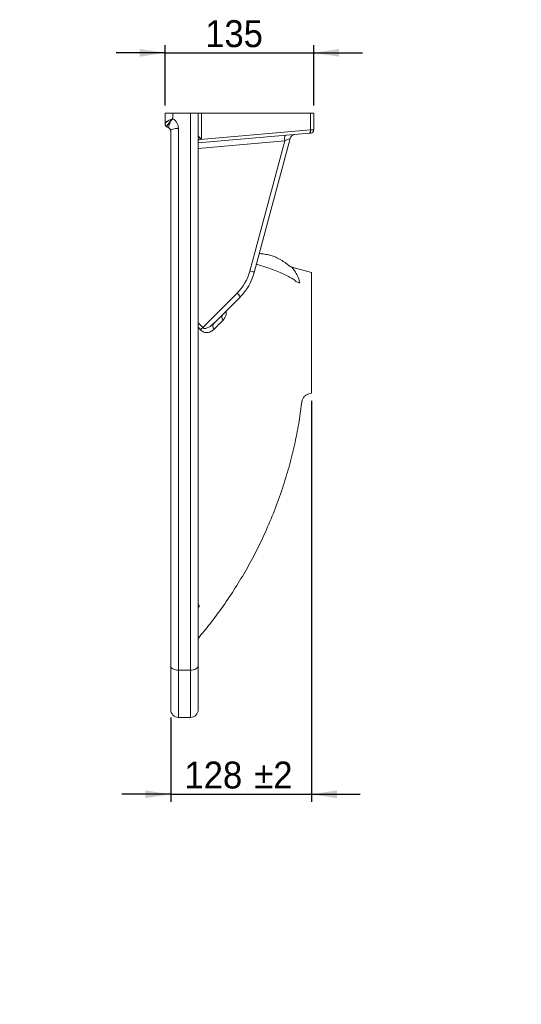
# Model space of a CAD drawing. Header units: millimetres. Extents: x 0 to 415, y 0 to 292.
# Tile 9 of 14: x 157 to 222, y 65 to 193. Entities that reach past the tile are written whole.
import ezdxf

# ---------------------------------------------------------------- set-up
doc = ezdxf.new("R2010")
doc.units = ezdxf.units.MM
doc.layers.add('FORMAT', color=179, linetype='Continuous')
doc.layers.add('SLD-0', color=179, linetype='Continuous')
doc.styles.add('SLDTEXTSTYLE0', font='TXT', dxfattribs={"width": 0.75})
doc.styles.add('SLDTEXTSTYLE1', font='TXT', dxfattribs={"width": 0.96})
doc.dimstyles.new('SLDDIMSTYLE0', dxfattribs={"dimtxt": 3.5, "dimasz": 3.302, "dimexe": 0, "dimexo": 0.0625, "dimgap": 0.875, "dimtad": 1, "dimdec": 0, "dimlfac": 7, "dimrnd": 1e-09, "dimzin": 12, "dimdsep": 46, "dimtxsty": 'SLDTEXTSTYLE0', "dimblk1": 'NONE', "dimblk2": 'NONE', "dimsah": 1, "dimcen": 0, "dimadec": 0, "dimazin": 3, "dimtfac": 1, "dimtdec": 0, "dimtmove": 0, "dimatfit": 3, "dimldrblk": 'NONE', "dimfxl": 0, "dimfrac": 2, "dimtolj": 1, "dimtzin": 12, "dimarcsym": 0})
doc.dimstyles.new('SLDDIMSTYLE3', dxfattribs={"dimtxt": 3.5, "dimasz": 3.302, "dimexe": 0, "dimexo": 0.0625, "dimgap": 0.875, "dimtad": 1, "dimdec": 0, "dimlfac": 7, "dimrnd": 1e-09, "dimzin": 12, "dimdsep": 46, "dimtxsty": 'SLDTEXTSTYLE0', "dimblk1": 'NONE', "dimblk2": 'NONE', "dimsah": 1, "dimcen": 0.09, "dimadec": 0, "dimazin": 3, "dimtfac": 1, "dimtdec": 0, "dimtofl": 0, "dimtmove": 0, "dimatfit": 3, "dimldrblk": 'NONE', "dimfxl": 0, "dimfrac": 2, "dimtolj": 1, "dimtzin": 12, "dimarcsym": 0})
doc.dimstyles.new('SLDDIMSTYLE4', dxfattribs={"dimtxt": 3.5, "dimasz": 3.302, "dimexe": 0, "dimexo": 0.0625, "dimgap": 0.875, "dimtad": 1, "dimdec": 0, "dimlfac": 7, "dimrnd": 1e-09, "dimzin": 12, "dimdsep": 46, "dimtxsty": 'SLDTEXTSTYLE0', "dimblk1": 'NONE', "dimblk2": 'NONE', "dimsah": 1, "dimcen": 0.09, "dimadec": 0, "dimazin": 3, "dimtol": 1, "dimtp": 2, "dimtm": 2, "dimtfac": 1, "dimtdec": 0, "dimtofl": 0, "dimtmove": 0, "dimatfit": 3, "dimldrblk": 'NONE', "dimfxl": 0, "dimfrac": 2, "dimtolj": 1, "dimarcsym": 0})

# ---------------------------------------------------------------- blocks, each defined once
blk = doc.blocks.new('_D')
at = {"layer": 'FORMAT', "color": 179}
for q in [(280.41, 156.7), (266.64, 132.85)]:
    blk.add_line((275.05, 147.42), q, dxfattribs=at)
blk.add_solid([(275.05, 147.42), (272.96, 144.81), (273.84, 144.3)], dxfattribs=at)
at = {"layer": 'FORMAT', "color": 179, "char_height": 3.5, "attachment_point": 1, "rotation": 60, "style": 'SLDTEXTSTYLE1'}
for s, insert in [('75', (265.59, 139.55)), ('%%c', (262.12, 133.44))]:
    blk.add_mtext(s, dxfattribs=dict(at, insert=insert))
blk = doc.blocks.new('_None')
blk = doc.blocks.new('_D_3')
at = {"layer": 'FORMAT', "color": 179}
for q in [(276.09, 154.9), (288.82, 132.85)]:
    blk.add_line((279.38, 149.21), q, dxfattribs=at)
blk.add_solid([(279.38, 149.21), (280.59, 146.1), (281.47, 146.61)], dxfattribs=at)
at = {"layer": 'FORMAT', "color": 179, "char_height": 3.5, "attachment_point": 1, "rotation": 300, "style": 'SLDTEXTSTYLE1'}
for s, insert in [('%%c', (286.37, 145.52)), ('46', (289.93, 139.46))]:
    blk.add_mtext(s, dxfattribs=dict(at, insert=insert))
blk = doc.blocks.new('_D_6')
at = {"layer": 'FORMAT', "color": 179}
for p, q in [((194.94, 143.2), (194.94, 91.06)), ((176.66, 102.06), (176.66, 91.06)), ((176.66, 92.06), (170.31, 92.06)), ((176.66, 92.06), (194.94, 92.06)), ((194.94, 92.06), (201.29, 92.06))]:
    blk.add_line(p, q, dxfattribs=at)
for points in [[(176.66, 92.06), (173.35, 92.56), (173.35, 91.55)], [(194.94, 92.06), (198.24, 91.55), (198.24, 92.56)]]:
    blk.add_solid(points, dxfattribs=at)
at = {"layer": 'FORMAT', "color": 179, "char_height": 3.5, "attachment_point": 1, "style": 'SLDTEXTSTYLE1'}
for s, insert in [('128', (178.45, 96.31)), ('±2', (187.52, 96.31))]:
    blk.add_mtext(s, dxfattribs=dict(at, insert=insert))
blk = doc.blocks.new('_D_7')
at = {"layer": 'FORMAT', "color": 179}
for p, q in [((175.94, 188.45), (169.59, 188.45)), ((175.94, 181.63), (175.94, 189.45)), ((175.94, 188.45), (195.23, 188.45)), ((195.23, 181.63), (195.23, 189.45)), ((195.23, 188.45), (201.58, 188.45))]:
    blk.add_line(p, q, dxfattribs=at)
for points in [[(175.94, 188.45), (172.64, 188.96), (172.64, 187.95)], [(195.23, 188.45), (198.53, 187.95), (198.53, 188.96)]]:
    blk.add_solid(points, dxfattribs=at)
at = {"layer": 'FORMAT', "color": 179, "insert": (181.14, 192.7), "char_height": 3.5, "attachment_point": 1, "style": 'SLDTEXTSTYLE1'}
blk.add_mtext('135', dxfattribs=at)

msp = doc.modelspace()

# ---------------------------------------------------------------- linework, layer by layer
at = {"layer": 'SLD-0', "color": 179, "linetype": 'Continuous', "lineweight": 18}
for p, q in [((175.94, 179.22), (175.94, 180.63)), ((176.94, 180.63), (176.94, 179.89)), ((179.23, 180.63), (176.94, 180.63)), ((179.23, 108.19), (179.23, 180.63)), ((180.23, 180.63), (180.23, 108.76)), ((180.23, 180.63), (180.64, 180.63)), ((180.64, 180.63), (180.64, 177.22)), ((180.64, 180.63), (194.81, 180.63)), ((194.81, 178.43), (194.81, 180.63)), ((194.81, 180.63), (195.23, 180.63)), ((195.23, 180.63), (195.23, 178.45)), ((176.53, 179.29), (176.47, 179.13)), ((176.6, 179.46), (176.53, 179.29)), ((176.68, 179.63), (176.6, 179.46)), ((176.41, 178.7), (176.19, 178.8)), ((176.4, 178.88), (176.39, 178.79)), ((176.39, 178.79), (176.39, 178.72)), ((176.39, 178.72), (176.41, 178.7)), ((176.43, 178.99), (176.4, 178.88)), ((176.47, 179.13), (176.43, 178.99)), ((176.68, 178.37), (176.66, 178.31)), ((176.66, 108.76), (176.66, 178.31)), ((176.73, 178.43), (176.68, 178.37)), ((176.82, 178.49), (176.73, 178.43)), ((176.95, 178.54), (176.82, 178.49)), ((177.1, 178.58), (176.95, 178.54)), ((177.27, 178.61), (177.1, 178.58)), ((177.46, 178.63), (177.27, 178.61)), ((177.66, 178.63), (177.46, 178.63)), ((177.66, 178.63), (177.66, 108.19)), ((194.67, 178.01), (180.23, 176.74)), ((180.48, 177.18), (194.81, 178.43)), ((194.67, 178.01), (194.7, 178.02)), ((194.84, 178.02), (194.67, 178.01)), ((194.7, 178.02), (194.74, 178.04)), ((194.74, 178.04), (194.76, 178.09)), ((194.76, 178.09), (194.79, 178.14)), ((194.79, 178.14), (194.8, 178.2)), ((194.8, 178.2), (194.81, 178.28)), ((194.81, 178.43), (195.23, 178.45)), ((194.82, 178.35), (194.81, 178.43)), ((194.81, 178.28), (194.82, 178.35)), ((180.64, 177.22), (180.48, 177.18)), ((186.94, 160.09), (191.48, 177.02)), ((192.17, 177.32), (187.51, 159.91)), ((191.46, 177.41), (191.47, 177.52)), ((191.46, 177.29), (191.46, 177.41)), ((191.47, 177.16), (191.46, 177.29)), ((191.47, 177.52), (191.48, 177.61)), ((191.48, 177.02), (191.47, 177.16)), ((191.48, 177.61), (191.5, 177.68)), ((191.5, 177.68), (191.52, 177.72)), ((191.52, 177.72), (191.54, 177.73)), ((191.94, 160.83), (191.94, 160.83)), ((194.94, 159.91), (192.39, 160.6)), ((194.94, 144.2), (194.94, 159.91)), ((180.81, 152.75), (185.28, 157.21)), ((185.66, 156.7), (182.24, 153.28)), ((194.56, 144.1), (194.94, 144.2)), ((176.66, 110.52), (176.66, 110.52)), ((176.68, 108.65), (176.66, 108.76)), ((176.66, 103.06), (176.66, 108.76)), ((176.73, 108.54), (176.68, 108.65)), ((176.82, 108.44), (176.73, 108.54)), ((176.95, 108.35), (176.82, 108.44)), ((177.1, 108.28), (176.95, 108.35)), ((177.27, 108.23), (177.1, 108.28)), ((177.46, 108.2), (177.27, 108.23)), ((177.66, 108.19), (177.46, 108.2)), ((179.23, 108.19), (177.66, 108.19)), ((179.42, 108.2), (179.23, 108.19)), ((179.61, 108.23), (179.42, 108.2)), ((179.78, 108.28), (179.61, 108.23)), ((179.93, 108.35), (179.78, 108.28)), ((180.06, 108.44), (179.93, 108.35)), ((180.15, 108.54), (180.06, 108.44)), ((180.21, 108.65), (180.15, 108.54)), ((180.23, 108.76), (180.21, 108.65)), ((180.23, 108.76), (180.23, 103.06)), ((177.66, 102.06), (179.23, 102.06))]:
    msp.add_line(p, q, dxfattribs=at)
at = {"layer": 'SLD-0', "color": 8, "linetype": 'Continuous', "lineweight": 18}
for p, q in [((191.48, 177.02), (180.23, 176.04)), ((180.23, 153.35), (180.81, 152.75)), ((180.52, 152.46), (180.23, 152.78)), ((180.23, 116.84), (180.39, 116.52)), ((177.66, 108.19), (177.66, 102.06)), ((179.23, 102.06), (179.23, 108.19))]:
    msp.add_line(p, q, dxfattribs=at)
at = {"layer": 'SLD-0', "color": 179, "linetype": 'Continuous', "lineweight": 18}
for centre, radius, start, end in [((179.39, 181.52), 3.31, 212.1606, 214.7647), ((176.34, 179.22), 0.402, 180.8275, 245.9703), ((176.37, 179.19), 0.429, 180, 245), ((194.8, 178.45), 0.429, 275, 0), ((182.02, 177.52), 1.58, 184.5119, 192.538), ((192.86, 177.13), 0.714, 95, 165), ((180.73, 161.75), 6.43, 315, 345), ((186.27, 157.09), 3.08, 66.3571, 77.4609), ((180.61, 161.75), 7.14, 315, 345), ((184.47, 156.21), 1.28, 22.777, 51.2866), ((183.91, 154.11), 0.601, 142.8242, 223.3446), ((183.72, 149.45), 4.4, 131.4397, 136.7353), ((182.72, 152.94), 0.591, 143.7927, 223.936), ((180.94, 112.06), 0.714, 139.9733, 179.9745), ((177.66, 103.06), 1, 180, 270), ((179.23, 103.06), 1, 270, 0)]:
    msp.add_arc(centre, radius, start, end, dxfattribs=at)
at = {"layer": 'SLD-0', "color": 8, "linetype": 'Continuous', "lineweight": 18}
msp.add_ellipse((181.02, 177.24), major_axis=(6.43, 0.99), ratio=0.00305, start_param=1.653832, end_param=1.694012, dxfattribs=at)
at = {"layer": 'SLD-0', "color": 179, "linetype": 'Continuous', "lineweight": 18}
for centre, major_axis, ratio, start_param, end_param in [((180.94, 177.22), (0.705, -0.541), 0.214817, 4.119371, 4.439422), ((191.35, 177), (0.825, 0.318), 0.029785, 4.859209, 6.261478)]:
    msp.add_ellipse(centre, major_axis=major_axis, ratio=ratio, start_param=start_param, end_param=end_param, dxfattribs=at)
for points, degree in [([(175.94, 180.63), (175.95, 180.63), (175.96, 180.63)], 2), ([(175.96, 180.63), (175.97, 180.63), (175.97, 180.63), (175.98, 180.63)], 3), ([(175.98, 180.63), (175.99, 180.63), (176, 180.63), (176.01, 180.63)], 3), ([(176.01, 180.63), (176.04, 180.63), (176.07, 180.63), (176.1, 180.63)], 3), ([(176.1, 180.63), (176.12, 180.63), (176.14, 180.63), (176.16, 180.63)], 3), ([(176.16, 180.63), (176.18, 180.63), (176.2, 180.63), (176.22, 180.63)], 3), ([(176.22, 180.63), (176.27, 180.63), (176.32, 180.63), (176.37, 180.63)], 3), ([(176.37, 180.63), (176.43, 180.63), (176.49, 180.63), (176.55, 180.63)], 3), ([(176.55, 180.63), (176.61, 180.63), (176.67, 180.63), (176.74, 180.63)], 3), ([(176.74, 180.63), (176.77, 180.63), (176.81, 180.63), (176.84, 180.63)], 3), ([(176.84, 180.63), (176.87, 180.63), (176.91, 180.63), (176.94, 180.63)], 3), ([(179.23, 180.63), (179.3, 180.63), (179.36, 180.63), (179.43, 180.63)], 3), ([(179.43, 180.63), (179.49, 180.63), (179.56, 180.63), (179.62, 180.63)], 3), ([(179.62, 180.63), (179.68, 180.63), (179.74, 180.63), (179.8, 180.63)], 3), ([(179.8, 180.63), (179.82, 180.63), (179.85, 180.63), (179.87, 180.63)], 3), ([(179.87, 180.63), (179.9, 180.63), (179.92, 180.63), (179.95, 180.63)], 3), ([(179.95, 180.63), (179.97, 180.63), (179.99, 180.63), (180.01, 180.63)], 3), ([(180.01, 180.63), (180.03, 180.63), (180.05, 180.63), (180.07, 180.63)], 3), ([(180.07, 180.63), (180.1, 180.63), (180.13, 180.63), (180.16, 180.63)], 3), ([(180.16, 180.63), (180.18, 180.63), (180.2, 180.63), (180.21, 180.63)], 3), ([(180.21, 180.63), (180.22, 180.63), (180.23, 180.63)], 2), ([(175.94, 179.19), (175.94, 179.2), (175.94, 179.22)], 2), ([(176.18, 178.86), (176.18, 178.82), (176.18, 178.8), (176.19, 178.8)], 3)]:
    msp.add_open_spline(points, degree=degree, dxfattribs=at)
for points, knots in [([(175.94, 179.22), (175.94, 179.24), (175.95, 179.25), (175.96, 179.29), (175.99, 179.34), (176.02, 179.38), (176.07, 179.43), (176.1, 179.45), (176.16, 179.5), (176.19, 179.52), (176.26, 179.57), (176.29, 179.6), (176.41, 179.67), (176.5, 179.71), (176.59, 179.75)], [0, 0, 0, 0, 0.125, 0.125, 0.25, 0.375, 0.375, 0.5, 0.5, 0.625, 0.625, 0.75, 0.75, 1, 1, 1, 1]), ([(176.68, 179.63), (176.6, 179.55), (176.54, 179.48), (176.45, 179.36), (176.42, 179.32), (176.37, 179.25), (176.34, 179.22), (176.3, 179.15), (176.28, 179.11), (176.24, 179.05), (176.21, 178.99), (176.19, 178.94), (176.18, 178.9), (176.18, 178.87), (176.18, 178.86)], [0, 0, 0, 0, 0.25, 0.25, 0.375, 0.375, 0.5, 0.5, 0.625, 0.625, 0.75, 0.875, 0.875, 1, 1, 1, 1]), ([(176.59, 179.75), (176.65, 179.78), (176.71, 179.8), (176.82, 179.85), (176.88, 179.87), (176.94, 179.89)], [0, 0, 0, 0, 0.5, 0.5, 1, 1, 1, 1]), ([(176.68, 179.63), (176.72, 179.68), (176.76, 179.72), (176.85, 179.81), (176.89, 179.85), (176.94, 179.89)], [0, 0, 0, 0, 0.5, 0.5, 1, 1, 1, 1]), ([(176.94, 179.89), (177, 179.85), (177.05, 179.82), (177.15, 179.74), (177.2, 179.7), (177.33, 179.56), (177.41, 179.46), (177.5, 179.29), (177.53, 179.24), (177.57, 179.12), (177.59, 179.06), (177.64, 178.88), (177.66, 178.76), (177.66, 178.63)], [0, 0, 0, 0, 0.125, 0.125, 0.25, 0.25, 0.5, 0.5, 0.625, 0.625, 0.75, 0.75, 1, 1, 1, 1]), ([(176.66, 178.31), (176.66, 178.34), (176.65, 178.38), (176.63, 178.45), (176.62, 178.49), (176.58, 178.56), (176.55, 178.59), (176.49, 178.65), (176.45, 178.67), (176.41, 178.7)], [0, 0, 0, 0, 0.25, 0.25, 0.5, 0.5, 0.75, 0.75, 1, 1, 1, 1]), ([(180.23, 177.73), (180.23, 177.71), (180.23, 177.69), (180.25, 177.65), (180.27, 177.62), (180.31, 177.56), (180.33, 177.53), (180.39, 177.47), (180.42, 177.43), (180.45, 177.4)], [0, 0, 0, 0, 0.25, 0.25, 0.5, 0.5, 0.75, 0.75, 1, 1, 1, 1]), ([(188.69, 162.31), (188.68, 162.31), (188.67, 162.31), (188.59, 162.32), (188.47, 162.33), (188.33, 162.35), (188.22, 162.36), (188.17, 162.37)], [0, 0, 0, 0, 0.180327, 0.381295, 0.603285, 0.818961, 1, 1, 1, 1]), ([(191.95, 160.83), (191.88, 160.89), (191.72, 161.03), (191.44, 161.24), (191.12, 161.45), (190.78, 161.65), (190.4, 161.84), (189.93, 162.03), (189.35, 162.2), (188.92, 162.27), (188.69, 162.31)], [0, 0, 0, 0, 0.073698, 0.179932, 0.285946, 0.391523, 0.501299, 0.638848, 0.805933, 1, 1, 1, 1]), ([(192.4, 160.6), (192.38, 160.6), (192.32, 160.61), (192.22, 160.65), (192.1, 160.72), (192.01, 160.78), (191.97, 160.82), (191.95, 160.83)], [0, 0, 0, 0, 0.069476, 0.363844, 0.63004, 0.863805, 1, 1, 1, 1]), ([(192.72, 158.95), (192.79, 158.85), (192.89, 158.76), (193.14, 158.62), (193.28, 158.57), (193.44, 158.55)], [0, 0, 0, 0, 0.5, 0.5, 1, 1, 1, 1]), ([(183.47, 153.7), (183.28, 153.51), (183.08, 153.31), (182.69, 152.92), (182.49, 152.72), (182.29, 152.53)], [0, 0, 0, 0, 0.5, 0.5, 1, 1, 1, 1]), ([(182.29, 152.53), (182.18, 152.42), (182.06, 152.33), (181.87, 152.22), (181.8, 152.18), (181.66, 152.13), (181.59, 152.11), (181.43, 152.09), (181.35, 152.08), (181.23, 152.09), (181.19, 152.09), (181.1, 152.11), (181.06, 152.12), (180.97, 152.15), (180.93, 152.16), (180.84, 152.21), (180.8, 152.23), (180.67, 152.31), (180.59, 152.38), (180.52, 152.46)], [0, 0, 0, 0, 0.25, 0.25, 0.375, 0.375, 0.5, 0.5, 0.625, 0.625, 0.6875, 0.6875, 0.75, 0.75, 0.8125, 0.8125, 0.875, 0.875, 1, 1, 1, 1]), ([(180.81, 152.75), (180.83, 152.73), (180.84, 152.72), (180.87, 152.69), (180.89, 152.68), (180.93, 152.65), (180.97, 152.64), (181.04, 152.62), (181.08, 152.62), (181.15, 152.62), (181.18, 152.63), (181.28, 152.65), (181.35, 152.67), (181.47, 152.72), (181.53, 152.75), (181.65, 152.81), (181.71, 152.85), (181.82, 152.93), (181.88, 152.97), (182.04, 153.09), (182.14, 153.19), (182.24, 153.28)], [0, 0, 0, 0, 0.03125, 0.03125, 0.0625, 0.0625, 0.125, 0.125, 0.1875, 0.1875, 0.25, 0.25, 0.375, 0.375, 0.5, 0.5, 0.625, 0.625, 0.75, 0.75, 1, 1, 1, 1]), ([(193.72, 143.14), (193.72, 143.18), (193.74, 143.26), (193.78, 143.4), (193.85, 143.57), (193.97, 143.73), (194.11, 143.87), (194.28, 143.99), (194.43, 144.06), (194.53, 144.09), (194.56, 144.09)], [0, 0, 0, 0, 0.084155, 0.181674, 0.333393, 0.48586, 0.627657, 0.77959, 0.936095, 1, 1, 1, 1]), ([(180.39, 112.53), (180.92, 113.17), (182.06, 114.56), (183.68, 116.79), (185.25, 119.17), (186.67, 121.58), (187.96, 124), (189.17, 126.57), (190.29, 129.29), (191.3, 132.14), (192.14, 134.97), (192.83, 137.79), (193.36, 140.51), (193.6, 142.29), (193.71, 143.14)], [0, 0, 0, 0, 0.073784, 0.159558, 0.243713, 0.326308, 0.407395, 0.487023, 0.578128, 0.667361, 0.754773, 0.840411, 0.924316, 1, 1, 1, 1]), ([(180.23, 116.21), (180.23, 116.24), (180.23, 116.27), (180.24, 116.32), (180.25, 116.35), (180.28, 116.4), (180.3, 116.43), (180.33, 116.46), (180.34, 116.48), (180.36, 116.5), (180.38, 116.51), (180.39, 116.52)], [0, 0, 0, 0, 0.25, 0.25, 0.5, 0.5, 0.75, 0.75, 0.875, 0.875, 1, 1, 1, 1])]:
    msp.add_open_spline(points, degree=3, knots=knots, dxfattribs=at)
at = {"layer": 'SLD-0', "color": 8, "linetype": 'Continuous', "lineweight": 18}
for points, knots in [([(187.79, 160.97), (187.82, 160.96), (188.27, 160.83), (189.02, 160.58), (190.03, 160.23), (190.89, 159.88), (191.64, 159.54), (192.25, 159.22), (192.57, 159.04), (192.72, 158.95)], [0, 0, 0, 0, 0.011058, 0.184297, 0.354357, 0.522307, 0.68933, 0.855688, 1, 1, 1, 1]), ([(192.39, 160.59), (192.4, 160.59), (192.4, 160.59), (192.44, 160.53), (192.53, 160.43), (192.65, 160.27), (192.8, 160.06), (192.96, 159.79), (193.13, 159.46), (193.3, 159.05), (193.39, 158.72), (193.44, 158.55)], [0, 0, 0, 0, 0.073346, 0.167971, 0.263552, 0.375658, 0.488727, 0.604113, 0.720139, 0.859502, 1, 1, 1, 1]), ([(183.85, 154.9), (183.86, 154.85), (183.9, 154.68), (183.85, 154.41), (183.74, 154.03), (183.57, 153.83), (183.47, 153.7)], [0, 0, 0, 0, 0.0971558, 0.3430867, 0.5895313, 1, 1, 1, 1])]:
    msp.add_open_spline(points, degree=3, knots=knots, dxfattribs=at)

# ---------------------------------------------------------------- dimensions: what is measured, and where the dimension line sits
at = {"layer": 'FORMAT', "color": 179}
for base, p1, p2, dimstyle, picture, middle in [((175.94, 188.45), (195.23, 180.63), (175.94, 180.63), 'SLDDIMSTYLE3', '_D_7', (185.02, 188.45)), ((176.66, 92.06), (194.94, 144.2), (176.66, 103.06), 'SLDDIMSTYLE4', '_D_6', (185.54, 92.06))]:
    dim = msp.add_linear_dim(base=base, p1=p1, p2=p2, dimstyle=dimstyle, dxfattribs=at)
    dim.commit()
    dim.dimension.update_dxf_attribs({"geometry": picture, "text_midpoint": middle, "dimtype": 160})
for p1, picture, middle in [((1.34, 0.74), '_D', (269.14, 137.18)), ((0.82, 0.45), '_D_3', (286.32, 137.18))]:
    dim = msp.add_diameter_dim_2p(p1=p1, p2=(0, 0), dimstyle='SLDDIMSTYLE0', dxfattribs=at)
    dim.commit()
    dim.dimension.update_dxf_attribs({"geometry": picture, "text_midpoint": middle, "dimtype": 163})

doc.saveas('drawing.dxf')
